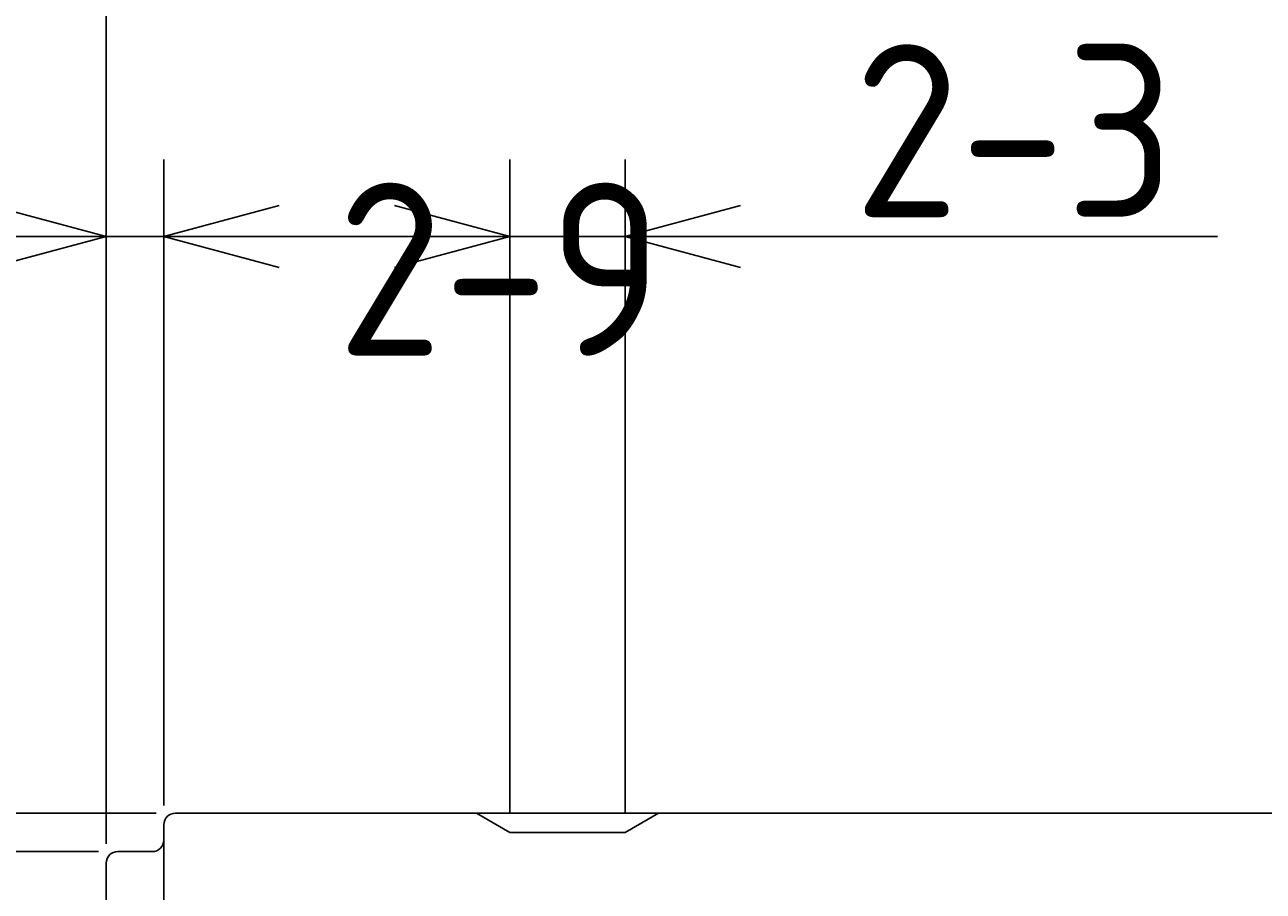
# Model space of a CAD drawing. Extents: x 53 to 292, y 98 to 171.
# Tile 3 of 10: x 83 to 115, y 128 to 151. Entities that reach past the tile are written whole.
import ezdxf

# ---------------------------------------------------------------- set-up
doc = ezdxf.new("R2010")
doc.units = 0
doc.header["$LTSCALE"] = 0.2
doc.layers.get('0').update_dxf_attribs({"linetype": 'CONTINUOUS'})
doc.layers.get('DEFPOINTS').update_dxf_attribs({"linetype": 'CONTINUOUS'})
doc.layers.add('18-0-CON', color=3, linetype='CONTINUOUS')
doc.layers.add('35-0-CON', color=7, linetype='CONTINUOUS')
doc.styles.add('DIMENSION', font='isocp.shx', dxfattribs={"bigfont": 'bigfont.shx'})
doc.dimstyles.get("Standard").update_dxf_attribs({"dimtxt": 0.18, "dimasz": 0.18, "dimexe": 0.18, "dimexo": 0.0625, "dimgap": 0.09, "dimtad": 0, "dimtih": 1, "dimtoh": 1, "dimzin": 0, "dimcen": 0.09, "dimazin": 3, "dimtfac": 1, "dimtofl": 0, "dimtmove": 0, "dimatfit": 3})

# ---------------------------------------------------------------- blocks, each defined once
blk = doc.blocks.new('_OPEN30')
at = {"color": 0, "linetype": 'BYBLOCK'}
for p, q in [((-1, 0.268), (0, 0)), ((0, 0), (-1, -0.268)), ((0, 0), (-1, 0))]:
    blk.add_line(p, q, dxfattribs=at)
blk = doc.blocks.new('*U83')
at = {"layer": '18-0-CON', "color": 161, "style": 'DIMENSION'}
blk.add_text('108', height=4.5, dxfattribs=at).set_placement((134.725, 155.5))
blk = doc.blocks.new('*D82')
at = {"layer": '18-0-CON', "color": 161}
for p, q in [((85, 129.2), (85, 157)), ((193, 130.493), (193, 157)), ((88, 155), (190, 155))]:
    blk.add_line(p, q, dxfattribs=at)
at = {"layer": 'DEFPOINTS', "color": 0}
for p in [(193, 155), (193, 129.993), (85, 128.7)]:
    blk.add_point(p, dxfattribs=at)
at = {"layer": '18-0-CON', "color": 161, "xscale": 3, "yscale": 3, "zscale": 3, "rotation": 180}
blk.add_blockref('_OPEN30', (85, 155), dxfattribs=at)
at = {"layer": '18-0-CON', "color": 161, "xscale": 3, "yscale": 3, "zscale": 3}
blk.add_blockref('_OPEN30', (193, 155), dxfattribs=at)
at = {"layer": '35-0-CON'}
blk.add_blockref('*U83', (0, 0), dxfattribs=at)
blk = doc.blocks.new('*U89')
at = {"layer": '18-0-CON', "color": 161, "style": 'DIMENSION'}
blk.add_text('(183)', height=4.5, dxfattribs=at).set_placement((170.425, 165.725))
blk = doc.blocks.new('*D88')
at = {"layer": '18-0-CON', "color": 161}
for p, q in [((85, 129.2), (85, 167)), ((268, 126.55), (268, 167)), ((265, 165), (88, 165))]:
    blk.add_line(p, q, dxfattribs=at)
at = {"layer": 'DEFPOINTS', "color": 0}
for p in [(85, 165), (85, 128.7), (268, 126.05)]:
    blk.add_point(p, dxfattribs=at)
at = {"layer": '18-0-CON', "color": 161, "xscale": 3, "yscale": 3, "zscale": 3, "rotation": 180}
blk.add_blockref('_OPEN30', (85, 165), dxfattribs=at)
at = {"layer": '18-0-CON', "color": 161, "xscale": 3, "yscale": 3, "zscale": 3}
blk.add_blockref('_OPEN30', (268, 165), dxfattribs=at)
at = {"layer": '35-0-CON'}
blk.add_blockref('*U89', (0, 0), dxfattribs=at)
blk = doc.blocks.new('*U91')
at = {"layer": '18-0-CON', "color": 161, "style": 'DIMENSION'}
blk.add_text('∅8', height=4.5, rotation=90, dxfattribs=at).set_placement((69.5, 121.4))
blk = doc.blocks.new('*D90')
at = {"layer": '18-0-CON', "color": 161}
for p, q in [((84.8, 129), (68, 129)), ((70, 124), (70, 126)), ((84.8, 121), (68, 121))]:
    blk.add_line(p, q, dxfattribs=at)
at = {"layer": 'DEFPOINTS', "color": 0}
for p in [(70, 129), (85.3, 129), (85.3, 121)]:
    blk.add_point(p, dxfattribs=at)
at = {"layer": '18-0-CON', "color": 161, "xscale": 3, "yscale": 3, "zscale": 3}
for p, rotation in [((70, 129), 90), ((70, 121), 270)]:
    blk.add_blockref('_OPEN30', p, dxfattribs=dict(at, rotation=rotation))
at = {"layer": '35-0-CON'}
blk.add_blockref('*U91', (0, 0), dxfattribs=at)
blk = doc.blocks.new('*U133')
at = {"layer": '18-0-CON', "color": 161, "style": 'DIMENSION'}
for s, height, p in [('-0.3', 2.7, (59.5, 141.87)), ('∅10', 4.5, (59.5, 132.825)), (' 0', 2.7, (56.057, 142.275))]:
    blk.add_text(s, height=height, rotation=90, dxfattribs=at).set_placement(p)
blk = doc.blocks.new('*D132')
at = {"layer": '18-0-CON', "color": 161}
for p, q in [((60, 130), (60, 148.557)), ((86.3, 130), (58, 130)), ((60, 123), (60, 127)), ((86.3, 120), (58, 120))]:
    blk.add_line(p, q, dxfattribs=at)
at = {"layer": 'DEFPOINTS', "color": 0}
for p in [(86.8, 130), (60, 120), (86.8, 120)]:
    blk.add_point(p, dxfattribs=at)
at = {"layer": '18-0-CON', "color": 161, "xscale": 3, "yscale": 3, "zscale": 3}
for p, rotation in [((60, 130), 90), ((60, 120), 270)]:
    blk.add_blockref('_OPEN30', p, dxfattribs=dict(at, rotation=rotation))
at = {"layer": '35-0-CON'}
blk.add_blockref('*U133', (0, 0), dxfattribs=at)
blk = doc.blocks.new('*U135')
at = {"layer": '18-0-CON', "color": 161, "style": 'DIMENSION'}
blk.add_text('1.5', height=4.5, dxfattribs=at).set_placement((72.239, 145.5))
blk = doc.blocks.new('*D134')
at = {"layer": '18-0-CON', "color": 161}
for p, q in [((85, 129.2), (85, 147)), ((86.5, 130.2), (86.5, 147)), ((82, 145), (72.414, 145)), ((86.5, 145), (85, 145)), ((89.5, 145), (92.5, 145))]:
    blk.add_line(p, q, dxfattribs=at)
at = {"layer": 'DEFPOINTS', "color": 0}
for p in [(86.5, 145), (86.5, 129.7), (85, 128.7)]:
    blk.add_point(p, dxfattribs=at)
at = {"layer": '18-0-CON', "color": 161, "xscale": 3, "yscale": 3, "zscale": 3}
blk.add_blockref('_OPEN30', (85, 145), dxfattribs=at)
at = {"layer": '18-0-CON', "color": 161, "xscale": 3, "yscale": 3, "zscale": 3, "rotation": 180}
blk.add_blockref('_OPEN30', (86.5, 145), dxfattribs=at)
at = {"layer": '35-0-CON'}
blk.add_blockref('*U135', (0, 0), dxfattribs=at)
blk = doc.blocks.new('*D136')
at = {"layer": '18-0-CON', "color": 161}
for p, q in [((86.5, 130.2), (86.5, 147)), ((95.5, 130), (95.5, 147)), ((86.5, 145), (83.5, 145)), ((86.5, 145), (95.5, 145)), ((95.5, 145), (98.5, 145))]:
    blk.add_line(p, q, dxfattribs=at)
at = {"layer": 'DEFPOINTS', "color": 0}
for p in [(95.5, 145), (86.5, 129.7), (95.5, 129.5)]:
    blk.add_point(p, dxfattribs=at)
at = {"layer": '18-0-CON', "color": 161, "style": 'DIMENSION'}
blk.add_text('2-9', height=4.5, dxfattribs=at).set_placement((91, 141.9))
blk = doc.blocks.new('_NONE')
blk = doc.blocks.new('*U138')
at = {"layer": '18-0-CON', "color": 161, "style": 'DIMENSION'}
blk.add_text('2-3', height=4.5, dxfattribs=at).set_placement((104.439, 145.5))
blk = doc.blocks.new('*D137')
at = {"layer": '18-0-CON', "color": 161}
for p, q in [((95.5, 130), (95.5, 147)), ((98.5, 130), (98.5, 147)), ((92.5, 145), (89.5, 145)), ((95.5, 145), (98.5, 145)), ((101.5, 145), (113.901, 145))]:
    blk.add_line(p, q, dxfattribs=at)
at = {"layer": 'DEFPOINTS', "color": 0}
for p in [(98.5, 145), (95.5, 129.5), (98.5, 129.5)]:
    blk.add_point(p, dxfattribs=at)
at = {"layer": '18-0-CON', "color": 161, "xscale": 3, "yscale": 3, "zscale": 3}
blk.add_blockref('_OPEN30', (95.5, 145), dxfattribs=at)
at = {"layer": '18-0-CON', "color": 161, "xscale": 3, "yscale": 3, "zscale": 3, "rotation": 180}
blk.add_blockref('_OPEN30', (98.5, 145), dxfattribs=at)
at = {"layer": '35-0-CON'}
blk.add_blockref('*U138', (0, 0), dxfattribs=at)

msp = doc.modelspace()

# ---------------------------------------------------------------- linework, layer by layer
at = {"layer": '18-0-CON'}
msp.add_line((94.63397, 130.00001), (99.36603, 130.00001), dxfattribs=at)
at = {"layer": '35-0-CON'}
for p, q in [((86.8, 130), (192.50007, 130)), ((95.5, 129.50001), (94.63397, 130.00001)), ((99.36603, 130.00001), (98.5, 129.50001)), ((86.5, 129.7), (86.5, 120.3)), ((98.5, 129.50001), (95.5, 129.50001)), ((85.3, 129), (86.2, 129)), ((85, 128.7), (85, 121.3))]:
    msp.add_line(p, q, dxfattribs=at)
for centre, start, end in [((86.8, 129.7), 90, 180), ((86.2, 129.3), 270, 0), ((85.3, 128.7), 90, 180)]:
    msp.add_arc(centre, 0.3, start, end, dxfattribs=at)

# ---------------------------------------------------------------- dimensions: what is measured, and where the dimension line sits
at = {"layer": '18-0-CON'}
for base, p1, p2, override, picture, middle in [((85, 165), (268.00003, 126.05038), (85, 128.7), {"dimscale": 1, "dimpost": '(<>)'}, '*D88', (176.50001, 167.975)), ((193.00007, 155), (85, 128.7), (193.00007, 129.99309), {"dimscale": 1}, '*D82', (139.00003, 157.75)), ((86.5, 145.00001), (85, 128.7), (86.5, 129.7), {"dimscale": 1, "dimjust": 1, "dimtol": 0, "dimtp": 0.1, "dimtm": 0}, '*D134', (75.7068, 147.75001)), ((98.5, 145.00001), (95.5, 129.50001), (98.5, 129.50001), {"dimscale": 1, "dimpost": '2-<>', "dimtol": 0, "dimtp": 0.1, "dimtm": 0}, '*D137', (109.20033, 147.75045)), ((95.5, 145.00001), (86.5, 129.7), (95.5, 129.50001), {"dimscale": 1, "dimpost": '2-<>', "dimblk1": 'NONE', "dimblk2": 'NONE', "dimsah": 1, "dimtol": 0, "dimtp": 0.1, "dimtm": 0, "dimtix": 1}, '*D136', (91, 147.75045))]:
    dim = msp.add_linear_dim(base=base, p1=p1, p2=p2, dimstyle='Standard', override=override, dxfattribs=at)
    dim.commit()
    dim.dimension.update_dxf_attribs({"geometry": picture, "text_midpoint": middle})
for base, p1, p2, override, picture, middle in [((60, 120.00001), (86.8, 130.00001), (86.8, 120.00001), {"dimscale": 1, "dimgap": 0.5, "dimjust": 1, "dimpost": '%%c<>', "dimtol": 1, "dimlim": 0, "dimtm": 0.3}, '*D132', (56.49552, 140.77842)), ((70, 129), (85.3, 121), (85.3, 129), {"dimscale": 1, "dimpost": '%%c<>', "dimtol": 0, "dimtp": 0.1, "dimtm": 0}, '*D90', (67.25, 125))]:
    dim = msp.add_linear_dim(base=base, p1=p1, p2=p2, angle=90, dimstyle='Standard', override=override, dxfattribs=at)
    dim.commit()
    dim.dimension.update_dxf_attribs({"geometry": picture, "text_midpoint": middle})

doc.saveas('drawing.dxf')
